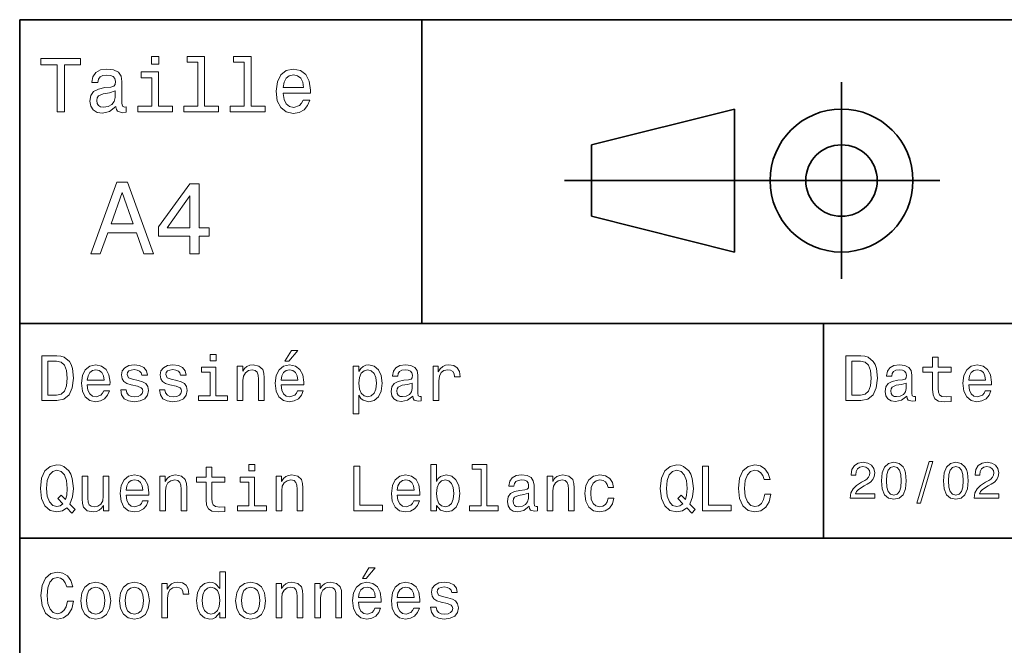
# Model space of a CAD drawing. Extents: x 0 to 297, y 0 to 210.
# Tile 3 of 9: x 97 to 152, y 35 to 70. Entities that reach past the tile are written whole.
import ezdxf

# ---------------------------------------------------------------- set-up
doc = ezdxf.new("R2010")
doc.units = 0

msp = doc.modelspace()

# ---------------------------------------------------------------- linework, layer by layer
at = {"color": 7, "lineweight": 35}
for p, q in [((97, 10), (97, 70)), ((97, 70), (287, 70)), ((127.5, 61), (148.5, 61)), ((97, 53), (162, 53)), ((97, 41), (162, 41))]:
    msp.add_line(p, q, dxfattribs=at)
at = {"color": 7, "lineweight": 35, "ltscale": 0.425}
msp.add_line((119.5, 53), (119.5, 70), dxfattribs=at)
at = {"color": 7, "lineweight": 35, "ltscale": 0.275}
msp.add_line((143, 55.5), (143, 66.5), dxfattribs=at)
at = {"color": 7, "lineweight": 35, "ltscale": 0.206155}
for p, q in [((129, 63), (137, 65)), ((137, 57), (129, 59))]:
    msp.add_line(p, q, dxfattribs=at)
at = {"color": 7, "lineweight": 35, "ltscale": 0.2}
msp.add_line((137, 65), (137, 57), dxfattribs=at)
at = {"color": 7, "lineweight": 35, "ltscale": 0.1}
msp.add_line((129, 59), (129, 63), dxfattribs=at)
at = {"color": 7, "lineweight": 35, "ltscale": 0.3}
msp.add_line((142, 41), (142, 53), dxfattribs=at)
at = {"color": 7, "lineweight": 13}
for points in [[(99.102303, 64.837173), (99.5, 64.837173), (99.5, 67.47406), (100.407784, 67.47406), (100.407784, 67.837173), (98.190201, 67.837173), (98.190201, 67.47406), (99.102303, 67.47406)], [(104.786743, 67.940918), (104.384727, 67.940918), (104.384727, 67.508644), (104.786743, 67.508644)], [(106.969742, 67.621033), (106.969742, 65.157059), (106.187317, 65.157059), (106.187317, 64.837173), (108.128242, 64.837173), (108.128242, 65.157059), (107.350143, 65.157059), (107.350143, 67.940918), (106.373199, 67.940918), (106.373199, 67.621033)], [(109.572044, 67.621033), (109.572044, 65.157059), (108.789627, 65.157059), (108.789627, 64.837173), (110.730545, 64.837173), (110.730545, 65.157059), (109.952454, 65.157059), (109.952454, 67.940918), (108.975502, 67.940918), (108.975502, 67.621033)], [(102.387611, 65.139771), (102.387611, 65.126801), (102.409225, 64.979828), (102.47406, 64.876076), (102.746399, 64.793945), (102.958214, 64.828529), (102.958214, 65.122475), (102.867432, 65.109505), (102.746399, 65.165703), (102.724785, 65.338615), (102.724785, 66.540344), (102.672913, 66.84726), (102.521614, 67.0634), (102.257927, 67.193085), (101.886169, 67.240631), (101.523056, 67.188759), (101.255043, 67.041786), (101.086456, 66.812675), (101.030258, 66.510086), (101.030258, 66.484146), (101.371758, 66.484146), (101.402016, 66.665703), (101.497116, 66.795387), (101.65274, 66.873199), (101.873199, 66.903458), (102.085014, 66.881844), (102.236313, 66.817001), (102.327087, 66.704605), (102.357346, 66.548988), (102.340057, 66.367432), (102.270897, 66.276657), (102.097984, 66.233429), (101.773773, 66.198845), (101.402016, 66.121033), (101.138329, 65.982704), (100.982712, 65.766571), (100.935158, 65.446686), (100.978386, 65.161385), (101.112389, 64.949562), (101.328529, 64.815559), (101.626801, 64.768013), (102.028816, 64.858788)], [(111.750717, 65.887604), (113.272339, 65.887604), (113.276657, 66.064842), (113.207497, 66.561958), (113.017288, 66.933716), (112.714699, 67.158501), (112.312683, 67.240631), (111.919312, 67.154175), (111.616714, 66.912102), (111.422188, 66.51873), (111.353027, 66), (111.41787, 65.4683), (111.612396, 65.079247), (111.91066, 64.837173), (112.299713, 64.755043), (112.636887, 64.811234), (112.913544, 64.958214), (113.116714, 65.191643), (113.233429, 65.502876), (112.857346, 65.502876), (112.779541, 65.329971), (112.667145, 65.200287), (112.34726, 65.096542), (112.100868, 65.144089), (111.914986, 65.295387), (111.793945, 65.541786), (111.750717, 65.874634)], [(104.773773, 65.157059), (104.773773, 67.080688), (103.796829, 67.080688), (103.796829, 66.756485), (104.393372, 66.756485), (104.393372, 65.157059), (103.615273, 65.157059), (103.615273, 64.837173), (105.560516, 64.837173), (105.560516, 65.157059)], [(111.750717, 66.207489), (111.798271, 66.50576), (111.914986, 66.726219), (112.092216, 66.860229), (112.325653, 66.907776), (112.554756, 66.860229), (112.731987, 66.726219), (112.840057, 66.50576), (112.878967, 66.207489)], [(102.344383, 65.649857), (102.292511, 65.425072), (102.154182, 65.252159), (101.946686, 65.139771), (101.691643, 65.100861), (101.527374, 65.122475), (101.41066, 65.191643), (101.337173, 65.312675), (101.315559, 65.481262), (101.332855, 65.632561), (101.402016, 65.740631), (101.678673, 65.861671), (102.028816, 65.913544), (102.344383, 66.017288)], [(100.982712, 56.9049), (101.51297, 56.9049), (101.933716, 58.080692), (103.530258, 58.080692), (103.951012, 56.9049), (104.492798, 56.9049), (103.028816, 60.910664), (102.440926, 60.910664)], [(106.521614, 56.9049), (107.040344, 56.9049), (107.040344, 57.896255), (107.610954, 57.896255), (107.610954, 58.357349), (107.040344, 58.357349), (107.040344, 60.818443), (106.515854, 60.818443), (104.763687, 58.403458), (104.763687, 57.896255), (106.521614, 57.896255)], [(102.118156, 58.570606), (102.734871, 60.334293), (103.351585, 58.570606)], [(105.247841, 58.357349), (106.521614, 60.149857), (106.521614, 58.357349)], [(107.992798, 51.27702), (107.657784, 51.27702), (107.657784, 50.916786), (107.992798, 50.916786)], [(111.84726, 50.88797), (112.059799, 50.88797), (112.560516, 51.500362), (112.207489, 51.500362)], [(99.080688, 51.190563), (98.248558, 51.190563), (98.248558, 48.690563), (99.080688, 48.690563), (99.473343, 48.769814), (99.765129, 49.011169), (99.945244, 49.40382), (100.010086, 49.940563), (99.952446, 50.488113), (99.880402, 50.70425), (99.779541, 50.877163), (99.487755, 51.111313), (99.296829, 51.168949)], [(99.055473, 50.891571), (99.329254, 50.837536), (99.516571, 50.671829), (99.628242, 50.376442), (99.664268, 49.940563), (99.624641, 49.519093), (99.51297, 49.223705), (99.322044, 49.047192), (99.055473, 48.989555), (98.583572, 48.989555), (98.583572, 50.891571)], [(144.080688, 51.190563), (143.248566, 51.190563), (143.248566, 48.690563), (144.080688, 48.690563), (144.473343, 48.769814), (144.765137, 49.011169), (144.945251, 49.40382), (145.010086, 49.940563), (144.952454, 50.488113), (144.880402, 50.70425), (144.779541, 50.877163), (144.487747, 51.111313), (144.296829, 51.168949)], [(144.055481, 50.891571), (144.329254, 50.837536), (144.516571, 50.671829), (144.628235, 50.376442), (144.664261, 49.940563), (144.624634, 49.519093), (144.51297, 49.223705), (144.322052, 49.047192), (144.055481, 48.989555), (143.583572, 48.989555), (143.583572, 50.891571)], [(148.100861, 50.289986), (148.100861, 49.320965), (148.122482, 49.007565), (148.223343, 48.791428), (148.425079, 48.665348), (148.767288, 48.62212), (149.141937, 48.640129), (149.141937, 48.913906), (148.868149, 48.892292), (148.619598, 48.921112), (148.486313, 49.011169), (148.42868, 49.162464), (148.417862, 49.375), (148.417862, 50.289986), (149.141937, 50.289986), (149.141937, 50.560158), (148.417862, 50.560158), (148.417862, 51.125721), (148.100861, 51.125721), (148.100861, 50.560158), (147.553314, 50.560158), (147.553314, 50.289986)], [(100.784584, 49.565922), (102.052597, 49.565922), (102.056198, 49.713619), (101.998558, 50.127884), (101.840057, 50.437683), (101.587898, 50.625), (101.252884, 50.693443), (100.925072, 50.621399), (100.672913, 50.41967), (100.510803, 50.091862), (100.453171, 49.659584), (100.507202, 49.216499), (100.669312, 48.892292), (100.91787, 48.690563), (101.242073, 48.62212), (101.523056, 48.668949), (101.753601, 48.791428), (101.922913, 48.98595), (102.020172, 49.245319), (101.706772, 49.245319), (101.64193, 49.101227), (101.548271, 48.993156), (101.2817, 48.9067), (101.07637, 48.946327), (100.921471, 49.072407), (100.820602, 49.27774), (100.784584, 49.555115)], [(100.784584, 49.832493), (100.824211, 50.081055), (100.921471, 50.264771), (101.069168, 50.376442), (101.263687, 50.416069), (101.454613, 50.376442), (101.602303, 50.264771), (101.69236, 50.081055), (101.724785, 49.832493)], [(103.623199, 49.818085), (103.317001, 49.890129), (103.090057, 49.972984), (103.014412, 50.142292), (103.036026, 50.261169), (103.111671, 50.347622), (103.234146, 50.401657), (103.41066, 50.423271), (103.579971, 50.401657), (103.713257, 50.336815), (103.799713, 50.239555), (103.835732, 50.109871), (104.145531, 50.109871), (104.145531, 50.117077), (104.091499, 50.351227), (103.943802, 50.534943), (103.713257, 50.650219), (103.41066, 50.693443), (103.104469, 50.650219), (102.881126, 50.531342), (102.740631, 50.354828), (102.697403, 50.131485), (102.729828, 49.915348), (102.830688, 49.76405), (102.996399, 49.655983), (103.237755, 49.580334), (103.590775, 49.493877), (103.806915, 49.40382), (103.864555, 49.331772), (103.886169, 49.223705), (103.853745, 49.09042), (103.767288, 48.989555), (103.626801, 48.924713), (103.439484, 48.903099), (103.241356, 48.924713), (103.09726, 49.000362), (103, 49.122841), (102.960373, 49.292149), (102.654175, 49.292149), (102.704613, 49.003963), (102.852303, 48.795029), (103.086456, 48.668949), (103.41066, 48.62212), (103.749283, 48.668949), (103.997841, 48.795029), (104.149139, 48.996758), (104.203171, 49.259727), (104.163544, 49.486671), (104.051872, 49.641571), (103.868156, 49.742435)], [(105.791786, 49.818085), (105.485588, 49.890129), (105.258644, 49.972984), (105.182999, 50.142292), (105.204613, 50.261169), (105.280258, 50.347622), (105.40274, 50.401657), (105.579254, 50.423271), (105.748558, 50.401657), (105.881844, 50.336815), (105.9683, 50.239555), (106.004326, 50.109871), (106.314117, 50.109871), (106.314117, 50.117077), (106.260086, 50.351227), (106.112396, 50.534943), (105.881844, 50.650219), (105.579254, 50.693443), (105.273056, 50.650219), (105.049713, 50.531342), (104.909225, 50.354828), (104.865997, 50.131485), (104.898415, 49.915348), (104.999283, 49.76405), (105.164986, 49.655983), (105.406342, 49.580334), (105.759369, 49.493877), (105.975502, 49.40382), (106.033142, 49.331772), (106.054756, 49.223705), (106.022339, 49.09042), (105.935883, 48.989555), (105.795387, 48.924713), (105.60807, 48.903099), (105.409943, 48.924713), (105.265854, 49.000362), (105.168587, 49.122841), (105.12896, 49.292149), (104.822769, 49.292149), (104.873199, 49.003963), (105.020897, 48.795029), (105.255043, 48.668949), (105.579254, 48.62212), (105.91787, 48.668949), (106.166428, 48.795029), (106.317726, 48.996758), (106.371758, 49.259727), (106.33213, 49.486671), (106.220459, 49.641571), (106.036743, 49.742435)], [(107.981987, 48.957134), (107.981987, 50.560158), (107.16787, 50.560158), (107.16787, 50.289986), (107.664986, 50.289986), (107.664986, 48.957134), (107.016571, 48.957134), (107.016571, 48.690563), (108.637611, 48.690563), (108.637611, 48.957134)], [(109.181557, 48.690563), (109.498558, 48.690563), (109.498558, 49.807278), (109.530983, 50.063042), (109.635445, 50.250362), (109.797546, 50.365635), (110.013687, 50.408863), (110.1866, 50.372841), (110.29467, 50.275578), (110.348701, 50.113472), (110.366714, 49.897335), (110.366714, 48.690563), (110.683716, 48.690563), (110.683716, 49.962177), (110.669312, 50.217941), (110.604469, 50.430477), (110.39193, 50.625), (110.060516, 50.693443), (109.876801, 50.668228), (109.721901, 50.599785), (109.588615, 50.484512), (109.484146, 50.329613), (109.484146, 50.625), (109.181557, 50.625)], [(111.627518, 49.565922), (112.895531, 49.565922), (112.899132, 49.713619), (112.841499, 50.127884), (112.682999, 50.437683), (112.430832, 50.625), (112.095825, 50.693443), (111.768013, 50.621399), (111.515854, 50.41967), (111.353745, 50.091862), (111.296112, 49.659584), (111.350143, 49.216499), (111.512245, 48.892292), (111.760803, 48.690563), (112.085014, 48.62212), (112.365997, 48.668949), (112.596542, 48.791428), (112.765854, 48.98595), (112.863113, 49.245319), (112.549713, 49.245319), (112.484871, 49.101227), (112.391212, 48.993156), (112.124641, 48.9067), (111.919312, 48.946327), (111.764412, 49.072407), (111.663544, 49.27774), (111.627518, 49.555115)], [(111.627518, 49.832493), (111.667145, 50.081055), (111.764412, 50.264771), (111.912102, 50.376442), (112.106628, 50.416069), (112.297546, 50.376442), (112.445244, 50.264771), (112.535301, 50.081055), (112.567726, 49.832493)], [(115.986313, 50.326012), (115.986313, 50.625), (115.669312, 50.625), (115.669312, 47.941284), (115.986313, 47.941284), (115.986313, 48.98595), (116.097984, 48.816643), (116.22406, 48.704971), (116.541069, 48.62212), (116.843658, 48.690563), (117.081413, 48.895893), (117.236313, 49.2201), (117.293945, 49.659584), (117.236313, 50.095463), (117.081413, 50.41967), (116.843658, 50.621399), (116.541069, 50.693443), (116.368156, 50.671829), (116.220459, 50.603386), (116.094383, 50.488113)], [(116.48703, 48.9067), (116.274498, 48.953533), (116.119598, 49.097622), (116.022339, 49.331772), (115.989914, 49.659584), (116.022339, 49.983791), (116.119598, 50.217941), (116.274498, 50.358429), (116.48703, 50.408863), (116.681557, 50.358429), (116.836456, 50.21434), (116.933716, 49.98019), (116.969742, 49.659584), (116.933716, 49.335377), (116.836456, 49.097622), (116.681557, 48.953533)], [(119.005043, 48.942726), (119.005043, 48.931919), (119.023056, 48.809441), (119.077087, 48.722984), (119.304031, 48.654541), (119.480545, 48.683357), (119.480545, 48.928314), (119.4049, 48.917507), (119.304031, 48.96434), (119.286026, 49.108429), (119.286026, 50.109871), (119.242798, 50.365635), (119.116714, 50.54575), (118.896973, 50.65382), (118.587173, 50.693443), (118.284584, 50.650219), (118.061241, 50.52774), (117.920746, 50.336815), (117.873917, 50.084656), (117.873917, 50.063042), (118.158501, 50.063042), (118.183716, 50.21434), (118.26297, 50.322407), (118.392654, 50.387249), (118.57637, 50.412464), (118.752884, 50.394455), (118.878967, 50.34042), (118.954613, 50.246758), (118.979828, 50.117077), (118.965416, 49.965778), (118.907784, 49.890129), (118.763687, 49.854107), (118.493515, 49.825291), (118.183716, 49.760448), (117.963974, 49.645176), (117.834297, 49.465057), (117.79467, 49.19849), (117.830688, 48.960735), (117.942368, 48.784222), (118.122482, 48.67255), (118.37104, 48.632927), (118.706055, 48.708576)], [(120.143372, 48.690563), (120.460373, 48.690563), (120.460373, 49.796471), (120.492798, 50.063042), (120.590057, 50.253963), (120.748558, 50.369236), (120.961098, 50.408863), (121.119598, 50.383648), (121.238472, 50.3116), (121.310516, 50.189121), (121.335739, 50.023415), (121.656342, 50.023415), (121.613113, 50.315205), (121.49424, 50.524136), (121.296112, 50.650219), (121.02594, 50.693443), (120.842224, 50.664627), (120.683716, 50.592579), (120.543228, 50.4701), (120.431557, 50.304398), (120.431557, 50.625), (120.143372, 50.625)], [(146.656342, 48.942726), (146.656342, 48.931919), (146.674347, 48.809441), (146.728394, 48.722984), (146.955338, 48.654541), (147.131851, 48.683357), (147.131851, 48.928314), (147.056198, 48.917507), (146.955338, 48.96434), (146.937317, 49.108429), (146.937317, 50.109871), (146.894089, 50.365635), (146.768005, 50.54575), (146.548264, 50.65382), (146.23848, 50.693443), (145.935883, 50.650219), (145.71254, 50.52774), (145.572052, 50.336815), (145.525223, 50.084656), (145.525223, 50.063042), (145.809799, 50.063042), (145.835022, 50.21434), (145.914261, 50.322407), (146.043945, 50.387249), (146.227661, 50.412464), (146.404175, 50.394455), (146.530258, 50.34042), (146.605911, 50.246758), (146.631119, 50.117077), (146.616714, 49.965778), (146.559082, 49.890129), (146.414978, 49.854107), (146.144806, 49.825291), (145.835022, 49.760448), (145.61528, 49.645176), (145.485596, 49.465057), (145.445969, 49.19849), (145.481995, 48.960735), (145.593658, 48.784222), (145.773773, 48.67255), (146.022339, 48.632927), (146.357346, 48.708576)], [(150.121765, 49.565922), (151.389771, 49.565922), (151.393372, 49.713619), (151.335739, 50.127884), (151.177231, 50.437683), (150.925079, 50.625), (150.590057, 50.693443), (150.262253, 50.621399), (150.010086, 50.41967), (149.847977, 50.091862), (149.790344, 49.659584), (149.844376, 49.216499), (150.006485, 48.892292), (150.255051, 48.690563), (150.579254, 48.62212), (150.860229, 48.668949), (151.090775, 48.791428), (151.260086, 48.98595), (151.357346, 49.245319), (151.043945, 49.245319), (150.979111, 49.101227), (150.885452, 48.993156), (150.618881, 48.9067), (150.413544, 48.946327), (150.258652, 49.072407), (150.157776, 49.27774), (150.121765, 49.555115)], [(150.121765, 49.832493), (150.161377, 50.081055), (150.258652, 50.264771), (150.406342, 50.376442), (150.600861, 50.416069), (150.791794, 50.376442), (150.939484, 50.264771), (151.029541, 50.081055), (151.061966, 49.832493)], [(118.969025, 49.367798), (118.925797, 49.180477), (118.810516, 49.036385), (118.637611, 48.942726), (118.425072, 48.910305), (118.288185, 48.928314), (118.190926, 48.98595), (118.129684, 49.086815), (118.111671, 49.227306), (118.126083, 49.353386), (118.183716, 49.443443), (118.414268, 49.544312), (118.706055, 49.587536), (118.969025, 49.673992)], [(146.620316, 49.367798), (146.577087, 49.180477), (146.461823, 49.036385), (146.28891, 48.942726), (146.07637, 48.910305), (145.939484, 48.928314), (145.842224, 48.98595), (145.780975, 49.086815), (145.76297, 49.227306), (145.777374, 49.353386), (145.835022, 49.443443), (146.065567, 49.544312), (146.357346, 49.587536), (146.620316, 49.673992)], [(143.489914, 43.224785), (144.864563, 43.224785), (144.864563, 43.472622), (143.778107, 43.472622), (143.838623, 43.60807), (143.942368, 43.720463), (144.262253, 43.925072), (144.432281, 44.011528), (144.622482, 44.135448), (144.757935, 44.279541), (144.835739, 44.44957), (144.864563, 44.642651), (144.815567, 44.884727), (144.680115, 45.074928), (144.472626, 45.195965), (144.20462, 45.239193), (143.927963, 45.190201), (143.71759, 45.054756), (143.582138, 44.838619), (143.536026, 44.553314), (143.536026, 44.51297), (143.798279, 44.51297), (143.798279, 44.536022), (143.824219, 44.731991), (143.902023, 44.876083), (144.02594, 44.9683), (144.190201, 45), (144.357361, 44.971184), (144.481277, 44.899136), (144.561966, 44.786743), (144.59079, 44.645535), (144.570602, 44.51297), (144.515854, 44.400578), (144.42363, 44.302593), (144.296829, 44.216141), (144.126801, 44.12392), (143.844391, 43.945248), (143.645538, 43.755043), (143.52739, 43.524498), (143.489914, 43.233429)], [(145.233429, 44.201729), (145.276657, 43.749279), (145.412109, 43.426514), (145.62825, 43.230549), (145.927963, 43.167149), (146.224792, 43.230549), (146.440933, 43.426514), (146.573486, 43.749279), (146.619598, 44.201729), (146.573486, 44.651299), (146.518738, 44.829971), (146.440933, 44.976948), (146.224792, 45.172913), (145.927963, 45.239193), (145.62825, 45.172913), (145.412109, 44.974064), (145.276657, 44.651299)], [(147.213257, 42.956772), (147.412109, 42.956772), (148.109512, 45.279541), (147.907791, 45.279541)], [(148.703171, 44.201729), (148.746399, 43.749279), (148.881851, 43.426514), (149.097992, 43.230549), (149.397705, 43.167149), (149.694534, 43.230549), (149.910675, 43.426514), (150.043228, 43.749279), (150.08934, 44.201729), (150.043228, 44.651299), (149.98848, 44.829971), (149.910675, 44.976948), (149.694534, 45.172913), (149.397705, 45.239193), (149.097992, 45.172913), (148.881851, 44.974064), (148.746399, 44.651299)], [(150.429398, 43.224785), (151.804047, 43.224785), (151.804047, 43.472622), (150.71759, 43.472622), (150.778107, 43.60807), (150.881851, 43.720463), (151.201736, 43.925072), (151.371765, 44.011528), (151.561966, 44.135448), (151.697418, 44.279541), (151.775223, 44.44957), (151.804047, 44.642651), (151.755051, 44.884727), (151.619598, 45.074928), (151.412109, 45.195965), (151.144104, 45.239193), (150.867447, 45.190201), (150.657059, 45.054756), (150.521622, 44.838619), (150.47551, 44.553314), (150.47551, 44.51297), (150.737762, 44.51297), (150.737762, 44.536022), (150.763687, 44.731991), (150.841507, 44.876083), (150.965424, 44.9683), (151.129684, 45), (151.296829, 44.971184), (151.420746, 44.899136), (151.50145, 44.786743), (151.530258, 44.645535), (151.510086, 44.51297), (151.455338, 44.400578), (151.363113, 44.302593), (151.236313, 44.216141), (151.066284, 44.12392), (150.783859, 43.945248), (150.585022, 43.755043), (150.466858, 43.524498), (150.429398, 43.233429)], [(99.642654, 42.685879), (99.916428, 42.401295), (100.107346, 42.592216), (99.811958, 42.894814), (99.963257, 43.305473), (100.010086, 43.780979), (99.941643, 44.339336), (99.862389, 44.56628), (99.757927, 44.753601), (99.46254, 45.009365), (99.282417, 45.074207), (99.084297, 45.099422), (98.702446, 45.009365), (98.41066, 44.757202), (98.223343, 44.342937), (98.158501, 43.780979), (98.223343, 43.219021), (98.407059, 42.804756), (98.698845, 42.548992), (99.084297, 42.462536), (99.397697, 42.520172)], [(99.415703, 42.916428), (99.260803, 42.801151), (99.084297, 42.765129), (98.850143, 42.829971), (98.666428, 43.024494), (98.543945, 43.341499), (98.504326, 43.780979), (98.543945, 44.216858), (98.662827, 44.537464), (98.846542, 44.731987), (99.084297, 44.80043), (99.318443, 44.731987), (99.502159, 44.533859), (99.62104, 44.213257), (99.664268, 43.780979), (99.631844, 43.406338), (99.5634, 43.150578), (99.329254, 43.395531), (99.134727, 43.211815)], [(107.438042, 44.130402), (107.438042, 43.161381), (107.459656, 42.84798), (107.560516, 42.631844), (107.762245, 42.505764), (108.104469, 42.462536), (108.479111, 42.480545), (108.479111, 42.754322), (108.20533, 42.732708), (107.956772, 42.761528), (107.823486, 42.851585), (107.765854, 43.00288), (107.755043, 43.215416), (107.755043, 44.130402), (108.479111, 44.130402), (108.479111, 44.400574), (107.755043, 44.400574), (107.755043, 44.966137), (107.438042, 44.966137), (107.438042, 44.400574), (106.890488, 44.400574), (106.890488, 44.130402)], [(110.161385, 45.117435), (109.82637, 45.117435), (109.82637, 44.757202), (110.161385, 44.757202)], [(115.701729, 42.530979), (117.308357, 42.530979), (117.308357, 42.833572), (116.033142, 42.833572), (116.033142, 45.030979), (115.701729, 45.030979)], [(120.323486, 42.829971), (120.55764, 42.552593), (120.878242, 42.462536), (121.18084, 42.530979), (121.422195, 42.736309), (121.573486, 43.064121), (121.631126, 43.5), (121.573486, 43.935879), (121.418587, 44.260086), (121.18084, 44.461815), (120.878242, 44.533859), (120.561241, 44.440201), (120.431557, 44.324928), (120.323486, 44.170029), (120.323486, 45.117435), (120.006485, 45.117435), (120.006485, 42.530979), (120.323486, 42.530979)], [(122.823486, 44.850864), (122.823486, 42.79755), (122.171471, 42.79755), (122.171471, 42.530979), (123.78891, 42.530979), (123.78891, 42.79755), (123.140488, 42.79755), (123.140488, 45.117435), (122.32637, 45.117435), (122.32637, 44.850864)], [(134.340057, 42.685879), (134.613831, 42.401295), (134.804764, 42.592216), (134.509369, 42.894814), (134.660675, 43.305473), (134.707489, 43.780979), (134.639053, 44.339336), (134.559799, 44.56628), (134.455338, 44.753601), (134.159943, 45.009365), (133.979828, 45.074207), (133.781708, 45.099422), (133.399857, 45.009365), (133.108078, 44.757202), (132.920746, 44.342937), (132.855911, 43.780979), (132.920746, 43.219021), (133.104462, 42.804756), (133.396255, 42.548992), (133.781708, 42.462536), (134.095108, 42.520172)], [(134.113113, 42.916428), (133.958221, 42.801151), (133.781708, 42.765129), (133.547546, 42.829971), (133.363831, 43.024494), (133.241364, 43.341499), (133.201736, 43.780979), (133.241364, 44.216858), (133.360229, 44.537464), (133.543945, 44.731987), (133.781708, 44.80043), (134.015854, 44.731987), (134.19957, 44.533859), (134.318451, 44.213257), (134.361679, 43.780979), (134.329254, 43.406338), (134.260803, 43.150578), (134.026657, 43.395531), (133.832138, 43.211815)], [(135.219025, 42.530979), (136.825653, 42.530979), (136.825653, 42.833572), (135.55043, 42.833572), (135.55043, 45.030979), (135.219025, 45.030979)], [(138.702454, 43.460373), (138.630402, 43.15778), (138.511536, 42.941643), (138.345825, 42.808357), (138.151306, 42.765129), (137.917145, 42.829971), (137.733429, 43.024494), (137.610962, 43.341499), (137.57132, 43.780979), (137.610962, 44.216858), (137.729828, 44.537464), (137.913544, 44.731987), (138.151306, 44.80043), (138.324219, 44.764408), (138.471909, 44.663544), (138.587173, 44.501442), (138.666428, 44.278099), (139.008652, 44.278099), (138.900574, 44.620316), (138.713257, 44.879681), (138.457489, 45.041786), (138.151306, 45.099422), (137.769455, 45.009365), (137.477661, 44.757202), (137.290344, 44.342937), (137.22551, 43.780979), (137.290344, 43.219021), (137.477661, 42.804756), (137.769455, 42.548992), (138.151306, 42.462536), (138.486313, 42.530979), (138.756485, 42.721901), (138.947403, 43.035301), (139.048279, 43.460373)], [(145.510086, 44.201729), (145.533142, 44.550434), (145.605194, 44.801155), (145.734879, 44.948128), (145.927963, 45), (146.118164, 44.948128), (146.247849, 44.801155), (146.319885, 44.550434), (146.342941, 44.201729), (146.319885, 43.850143), (146.247849, 43.599426), (146.118164, 43.45245), (145.927963, 43.403458), (145.734879, 43.45245), (145.605194, 43.599426), (145.533142, 43.850143)], [(148.979828, 44.201729), (149.002884, 44.550434), (149.074936, 44.801155), (149.20462, 44.948128), (149.397705, 45), (149.587906, 44.948128), (149.71759, 44.801155), (149.789627, 44.550434), (149.812683, 44.201729), (149.789627, 43.850143), (149.71759, 43.599426), (149.587906, 43.45245), (149.397705, 43.403458), (149.20462, 43.45245), (149.074936, 43.599426), (149.002884, 43.850143)], [(101.998558, 44.465416), (101.681557, 44.465416), (101.681557, 43.348701), (101.645531, 43.089336), (101.541069, 42.902016), (101.37896, 42.786743), (101.166428, 42.750721), (100.997116, 42.779537), (100.889046, 42.865993), (100.827812, 43.013687), (100.8134, 43.222622), (100.8134, 44.465416), (100.496399, 44.465416), (100.496399, 43.193802), (100.507202, 42.938038), (100.575645, 42.725502), (100.784584, 42.530979), (101.119598, 42.462536), (101.299713, 42.487751), (101.454613, 42.552593), (101.587898, 42.664265), (101.695969, 42.826366), (101.695969, 42.530979), (101.998558, 42.530979)], [(102.953171, 43.406338), (104.221184, 43.406338), (104.224785, 43.554035), (104.167145, 43.9683), (104.008644, 44.278099), (103.756485, 44.465416), (103.421471, 44.533859), (103.093658, 44.461815), (102.841499, 44.260086), (102.679398, 43.932278), (102.621758, 43.5), (102.675797, 43.056915), (102.837898, 42.732708), (103.086456, 42.530979), (103.41066, 42.462536), (103.691643, 42.509365), (103.922188, 42.631844), (104.091499, 42.826366), (104.188759, 43.085735), (103.875359, 43.085735), (103.810516, 42.941643), (103.716858, 42.833572), (103.450287, 42.747116), (103.244957, 42.786743), (103.090057, 42.912823), (102.989197, 43.118156), (102.953171, 43.395531)], [(102.953171, 43.672909), (102.992798, 43.921471), (103.090057, 44.105186), (103.237755, 44.216858), (103.432274, 44.256485), (103.623199, 44.216858), (103.770897, 44.105186), (103.860954, 43.921471), (103.893372, 43.672909)], [(104.844383, 42.530979), (105.161385, 42.530979), (105.161385, 43.647694), (105.193802, 43.903458), (105.298271, 44.090778), (105.460373, 44.206051), (105.676514, 44.249279), (105.849426, 44.213257), (105.957497, 44.115993), (106.011528, 43.953888), (106.029541, 43.737751), (106.029541, 42.530979), (106.346542, 42.530979), (106.346542, 43.802593), (106.33213, 44.058357), (106.267288, 44.270893), (106.054756, 44.465416), (105.723343, 44.533859), (105.539627, 44.508644), (105.384727, 44.440201), (105.251442, 44.324928), (105.146973, 44.170029), (105.146973, 44.465416), (104.844383, 44.465416)], [(110.150574, 42.79755), (110.150574, 44.400574), (109.336456, 44.400574), (109.336456, 44.130402), (109.833572, 44.130402), (109.833572, 42.79755), (109.185158, 42.79755), (109.185158, 42.530979), (110.806198, 42.530979), (110.806198, 42.79755)], [(111.350143, 42.530979), (111.667145, 42.530979), (111.667145, 43.647694), (111.69957, 43.903458), (111.804031, 44.090778), (111.966141, 44.206051), (112.182274, 44.249279), (112.355186, 44.213257), (112.463257, 44.115993), (112.517288, 43.953888), (112.535301, 43.737751), (112.535301, 42.530979), (112.852303, 42.530979), (112.852303, 43.802593), (112.837898, 44.058357), (112.773056, 44.270893), (112.560516, 44.465416), (112.229103, 44.533859), (112.045387, 44.508644), (111.890488, 44.440201), (111.757202, 44.324928), (111.65274, 44.170029), (111.65274, 44.465416), (111.350143, 44.465416)], [(118.133286, 43.406338), (119.401299, 43.406338), (119.4049, 43.554035), (119.34726, 43.9683), (119.188766, 44.278099), (118.9366, 44.465416), (118.601585, 44.533859), (118.273773, 44.461815), (118.021614, 44.260086), (117.859512, 43.932278), (117.801872, 43.5), (117.855911, 43.056915), (118.018013, 42.732708), (118.266571, 42.530979), (118.590775, 42.462536), (118.871758, 42.509365), (119.10231, 42.631844), (119.271614, 42.826366), (119.368881, 43.085735), (119.055481, 43.085735), (118.990631, 42.941643), (118.896973, 42.833572), (118.630402, 42.747116), (118.425072, 42.786743), (118.270172, 42.912823), (118.169312, 43.118156), (118.133286, 43.395531)], [(118.133286, 43.672909), (118.172913, 43.921471), (118.270172, 44.105186), (118.41787, 44.216858), (118.612396, 44.256485), (118.803314, 44.216858), (118.951012, 44.105186), (119.041069, 43.921471), (119.073486, 43.672909)], [(121.306915, 43.5), (121.270897, 43.175793), (121.17363, 42.938038), (121.018738, 42.793949), (120.824211, 42.747116), (120.611671, 42.793949), (120.456772, 42.938038), (120.359512, 43.172188), (120.327087, 43.5), (120.359512, 43.824207), (120.456772, 44.058357), (120.611671, 44.198845), (120.824211, 44.249279), (121.018738, 44.198845), (121.17363, 44.054756), (121.270897, 43.820606)], [(125.510811, 42.783142), (125.510811, 42.772335), (125.528824, 42.649857), (125.582855, 42.5634), (125.809799, 42.494957), (125.986313, 42.523773), (125.986313, 42.76873), (125.910667, 42.757923), (125.809799, 42.804756), (125.791794, 42.948845), (125.791794, 43.950287), (125.748566, 44.206051), (125.622482, 44.386166), (125.40274, 44.494236), (125.092941, 44.533859), (124.790344, 44.490635), (124.567001, 44.368156), (124.426514, 44.177231), (124.379684, 43.925072), (124.379684, 43.903458), (124.664268, 43.903458), (124.689484, 44.054756), (124.768738, 44.162823), (124.898422, 44.227665), (125.082138, 44.25288), (125.258652, 44.234871), (125.384727, 44.180836), (125.460381, 44.087173), (125.485596, 43.957493), (125.471184, 43.806194), (125.413544, 43.730545), (125.269455, 43.694523), (124.999283, 43.665707), (124.689484, 43.600864), (124.469742, 43.485592), (124.340057, 43.305473), (124.300438, 43.038906), (124.336456, 42.801151), (124.448128, 42.624638), (124.628242, 42.512966), (124.876801, 42.473343), (125.211823, 42.548992)], [(126.530266, 42.530979), (126.847267, 42.530979), (126.847267, 43.647694), (126.879684, 43.903458), (126.984154, 44.090778), (127.146255, 44.206051), (127.362396, 44.249279), (127.535309, 44.213257), (127.643372, 44.115993), (127.697411, 43.953888), (127.715424, 43.737751), (127.715424, 42.530979), (128.032425, 42.530979), (128.032425, 43.802593), (128.018021, 44.058357), (127.953171, 44.270893), (127.740639, 44.465416), (127.409225, 44.533859), (127.22551, 44.508644), (127.07061, 44.440201), (126.937325, 44.324928), (126.832855, 44.170029), (126.832855, 44.465416), (126.530266, 44.465416)], [(129.930847, 43.824207), (130.244232, 43.824207), (130.179398, 44.112392), (130.024506, 44.339336), (129.783142, 44.479828), (129.469742, 44.533859), (129.123932, 44.461815), (128.860962, 44.260086), (128.695251, 43.932278), (128.637619, 43.492794), (128.69165, 43.056915), (128.853745, 42.732708), (129.109512, 42.530979), (129.458939, 42.462536), (129.768738, 42.516571), (130.010086, 42.667866), (130.175797, 42.905621), (130.247849, 43.222622), (129.945251, 43.222622), (129.89122, 43.020893), (129.790344, 42.869595), (129.646255, 42.775936), (129.469742, 42.747116), (129.25, 42.793949), (129.091507, 42.938038), (128.994247, 43.172188), (128.961823, 43.503601), (128.994247, 43.827808), (129.095108, 44.061958), (129.257202, 44.206051), (129.469742, 44.256485), (129.657059, 44.224064), (129.797562, 44.141209), (129.89122, 44.004322)], [(125.474785, 43.208214), (125.431557, 43.020893), (125.316284, 42.876801), (125.143372, 42.783142), (124.93084, 42.750721), (124.793953, 42.76873), (124.696686, 42.826366), (124.635452, 42.927231), (124.617439, 43.067722), (124.631851, 43.193802), (124.689484, 43.283859), (124.920029, 43.384727), (125.211823, 43.427952), (125.474785, 43.514408)], [(116.184441, 38.728386), (116.396973, 38.728386), (116.897697, 39.340778), (116.54467, 39.340778)], [(99.66787, 37.460373), (99.595818, 37.15778), (99.476944, 36.941643), (99.311241, 36.808357), (99.116714, 36.765129), (98.882568, 36.829971), (98.698845, 37.024494), (98.57637, 37.341499), (98.536743, 37.780979), (98.57637, 38.216858), (98.695244, 38.537464), (98.87896, 38.731987), (99.116714, 38.80043), (99.289627, 38.764408), (99.437317, 38.663544), (99.552597, 38.501442), (99.631844, 38.278099), (99.97406, 38.278099), (99.865997, 38.620316), (99.678673, 38.879681), (99.422913, 39.041786), (99.116714, 39.099422), (98.734871, 39.009365), (98.443085, 38.757202), (98.25576, 38.342937), (98.190926, 37.780979), (98.25576, 37.219021), (98.443085, 36.804756), (98.734871, 36.548992), (99.116714, 36.462536), (99.451729, 36.530979), (99.721901, 36.721901), (99.912827, 37.035301), (100.013687, 37.460373)], [(108.201729, 36.829971), (108.201729, 36.530979), (108.51873, 36.530979), (108.51873, 39.117435), (108.20533, 39.117435), (108.20533, 38.170029), (107.963974, 38.443802), (107.816284, 38.508644), (107.646973, 38.533859), (107.340775, 38.461815), (107.103027, 38.260086), (106.948128, 37.935879), (106.894089, 37.5), (106.948128, 37.064121), (107.103027, 36.736309), (107.340775, 36.530979), (107.646973, 36.462536), (107.816284, 36.487751), (107.967575, 36.552593)], [(100.413544, 37.496399), (100.471184, 37.056915), (100.636887, 36.732708), (100.899857, 36.530979), (101.252884, 36.462536), (101.602303, 36.530979), (101.865273, 36.729107), (102.030983, 37.053314), (102.092216, 37.496399), (102.030983, 37.935879), (101.865273, 38.263687), (101.602303, 38.461815), (101.252884, 38.533859), (100.899857, 38.461815), (100.636887, 38.260086), (100.471184, 37.935879)], [(100.737755, 37.5), (100.770172, 37.824207), (100.87104, 38.058357), (101.033142, 38.20245), (101.252884, 38.25288), (101.469017, 38.20245), (101.631126, 38.061958), (101.731987, 37.824207), (101.768013, 37.5), (101.731987, 37.172188), (101.631126, 36.934437), (101.469017, 36.790344), (101.252884, 36.743515), (101.033142, 36.790344), (100.87104, 36.934437), (100.770172, 37.172188)], [(102.58213, 37.496399), (102.639771, 37.056915), (102.805473, 36.732708), (103.068443, 36.530979), (103.421471, 36.462536), (103.770897, 36.530979), (104.033859, 36.729107), (104.19957, 37.053314), (104.260803, 37.496399), (104.19957, 37.935879), (104.033859, 38.263687), (103.770897, 38.461815), (103.421471, 38.533859), (103.068443, 38.461815), (102.805473, 38.260086), (102.639771, 37.935879)], [(102.906342, 37.5), (102.938759, 37.824207), (103.039627, 38.058357), (103.201729, 38.20245), (103.421471, 38.25288), (103.637611, 38.20245), (103.799713, 38.061958), (103.900574, 37.824207), (103.9366, 37.5), (103.900574, 37.172188), (103.799713, 36.934437), (103.637611, 36.790344), (103.421471, 36.743515), (103.201729, 36.790344), (103.039627, 36.934437), (102.938759, 37.172188)], [(104.963257, 36.530979), (105.280258, 36.530979), (105.280258, 37.636887), (105.312683, 37.903458), (105.409943, 38.094379), (105.568443, 38.209652), (105.780983, 38.249279), (105.939484, 38.224064), (106.058357, 38.152016), (106.130402, 38.029537), (106.155617, 37.863831), (106.476227, 37.863831), (106.432999, 38.155621), (106.314117, 38.364552), (106.115997, 38.490635), (105.845825, 38.533859), (105.662102, 38.505043), (105.503601, 38.432995), (105.363113, 38.310516), (105.251442, 38.144814), (105.251442, 38.465416), (104.963257, 38.465416)], [(107.701012, 38.249279), (107.909943, 38.198845), (108.068443, 38.058357), (108.162102, 37.824207), (108.198128, 37.5), (108.162102, 37.172188), (108.068443, 36.938038), (107.909943, 36.793949), (107.701012, 36.747116), (107.502884, 36.793949), (107.351585, 36.938038), (107.250717, 37.175793), (107.2183, 37.5), (107.250717, 37.820606), (107.351585, 38.054756), (107.502884, 38.198845)], [(109.087898, 37.496399), (109.145531, 37.056915), (109.311241, 36.732708), (109.574203, 36.530979), (109.927231, 36.462536), (110.276657, 36.530979), (110.539627, 36.729107), (110.70533, 37.053314), (110.766571, 37.496399), (110.70533, 37.935879), (110.539627, 38.263687), (110.276657, 38.461815), (109.927231, 38.533859), (109.574203, 38.461815), (109.311241, 38.260086), (109.145531, 37.935879)], [(109.412102, 37.5), (109.444527, 37.824207), (109.545387, 38.058357), (109.707489, 38.20245), (109.927231, 38.25288), (110.143372, 38.20245), (110.305473, 38.061958), (110.406342, 37.824207), (110.44236, 37.5), (110.406342, 37.172188), (110.305473, 36.934437), (110.143372, 36.790344), (109.927231, 36.743515), (109.707489, 36.790344), (109.545387, 36.934437), (109.444527, 37.172188)], [(111.350143, 36.530979), (111.667145, 36.530979), (111.667145, 37.647694), (111.69957, 37.903458), (111.804031, 38.090778), (111.966141, 38.206051), (112.182274, 38.249279), (112.355186, 38.213257), (112.463257, 38.115993), (112.517288, 37.953888), (112.535301, 37.737751), (112.535301, 36.530979), (112.852303, 36.530979), (112.852303, 37.802593), (112.837898, 38.058357), (112.773056, 38.270893), (112.560516, 38.465416), (112.229103, 38.533859), (112.045387, 38.508644), (111.890488, 38.440201), (111.757202, 38.324928), (111.65274, 38.170029), (111.65274, 38.465416), (111.350143, 38.465416)], [(113.51873, 36.530979), (113.835732, 36.530979), (113.835732, 37.647694), (113.868156, 37.903458), (113.972626, 38.090778), (114.134727, 38.206051), (114.350861, 38.249279), (114.523773, 38.213257), (114.631844, 38.115993), (114.685883, 37.953888), (114.703888, 37.737751), (114.703888, 36.530979), (115.020889, 36.530979), (115.020889, 37.802593), (115.006485, 38.058357), (114.941643, 38.270893), (114.729111, 38.465416), (114.39769, 38.533859), (114.213974, 38.508644), (114.059082, 38.440201), (113.925789, 38.324928), (113.821327, 38.170029), (113.821327, 38.465416), (113.51873, 38.465416)], [(115.964699, 37.406338), (117.232712, 37.406338), (117.236313, 37.554035), (117.178673, 37.9683), (117.020172, 38.278099), (116.768013, 38.465416), (116.432999, 38.533859), (116.105186, 38.461815), (115.853027, 38.260086), (115.690918, 37.932278), (115.633286, 37.5), (115.687317, 37.056915), (115.849426, 36.732708), (116.097984, 36.530979), (116.422188, 36.462536), (116.703171, 36.509365), (116.933716, 36.631844), (117.103027, 36.826366), (117.200287, 37.085735), (116.886887, 37.085735), (116.822044, 36.941643), (116.728386, 36.833572), (116.461815, 36.747116), (116.256485, 36.786743), (116.101585, 36.912823), (116.000717, 37.118156), (115.964699, 37.395531)], [(115.964699, 37.672909), (116.004318, 37.921471), (116.101585, 38.105186), (116.249283, 38.216858), (116.443802, 38.256485), (116.634727, 38.216858), (116.782425, 38.105186), (116.872482, 37.921471), (116.9049, 37.672909)], [(118.133286, 37.406338), (119.401299, 37.406338), (119.4049, 37.554035), (119.34726, 37.9683), (119.188766, 38.278099), (118.9366, 38.465416), (118.601585, 38.533859), (118.273773, 38.461815), (118.021614, 38.260086), (117.859512, 37.932278), (117.801872, 37.5), (117.855911, 37.056915), (118.018013, 36.732708), (118.266571, 36.530979), (118.590775, 36.462536), (118.871758, 36.509365), (119.10231, 36.631844), (119.271614, 36.826366), (119.368881, 37.085735), (119.055481, 37.085735), (118.990631, 36.941643), (118.896973, 36.833572), (118.630402, 36.747116), (118.425072, 36.786743), (118.270172, 36.912823), (118.169312, 37.118156), (118.133286, 37.395531)], [(118.133286, 37.672909), (118.172913, 37.921471), (118.270172, 38.105186), (118.41787, 38.216858), (118.612396, 38.256485), (118.803314, 38.216858), (118.951012, 38.105186), (119.041069, 37.921471), (119.073486, 37.672909)], [(120.971901, 37.658501), (120.66571, 37.730545), (120.438766, 37.8134), (120.363113, 37.982708), (120.384727, 38.101585), (120.460373, 38.188038), (120.582855, 38.242073), (120.759369, 38.263687), (120.92868, 38.242073), (121.061966, 38.177231), (121.148415, 38.079971), (121.184441, 37.950287), (121.49424, 37.950287), (121.49424, 37.957493), (121.440201, 38.191643), (121.292511, 38.375359), (121.061966, 38.490635), (120.759369, 38.533859), (120.453171, 38.490635), (120.229828, 38.371758), (120.08934, 38.195244), (120.046112, 37.971901), (120.078529, 37.755764), (120.179398, 37.604465), (120.3451, 37.496399), (120.586456, 37.42075), (120.939484, 37.334293), (121.155624, 37.244236), (121.213257, 37.172188), (121.234871, 37.064121), (121.202454, 36.930836), (121.115997, 36.829971), (120.97551, 36.765129), (120.788185, 36.743515), (120.590057, 36.765129), (120.445969, 36.840778), (120.348709, 36.963257), (120.309082, 37.132565), (120.002884, 37.132565), (120.053314, 36.844379), (120.201012, 36.635445), (120.435158, 36.509365), (120.759369, 36.462536), (121.097984, 36.509365), (121.346542, 36.635445), (121.497841, 36.837173), (121.551872, 37.100143), (121.512253, 37.327087), (121.400574, 37.481987), (121.216858, 37.582851)]]:
    msp.add_lwpolyline(points, close=True, dxfattribs=at)
at = {"color": 7, "lineweight": 35}
for radius in [4, 2]:
    msp.add_circle((143, 61), radius, dxfattribs=at)

doc.saveas('drawing.dxf')
